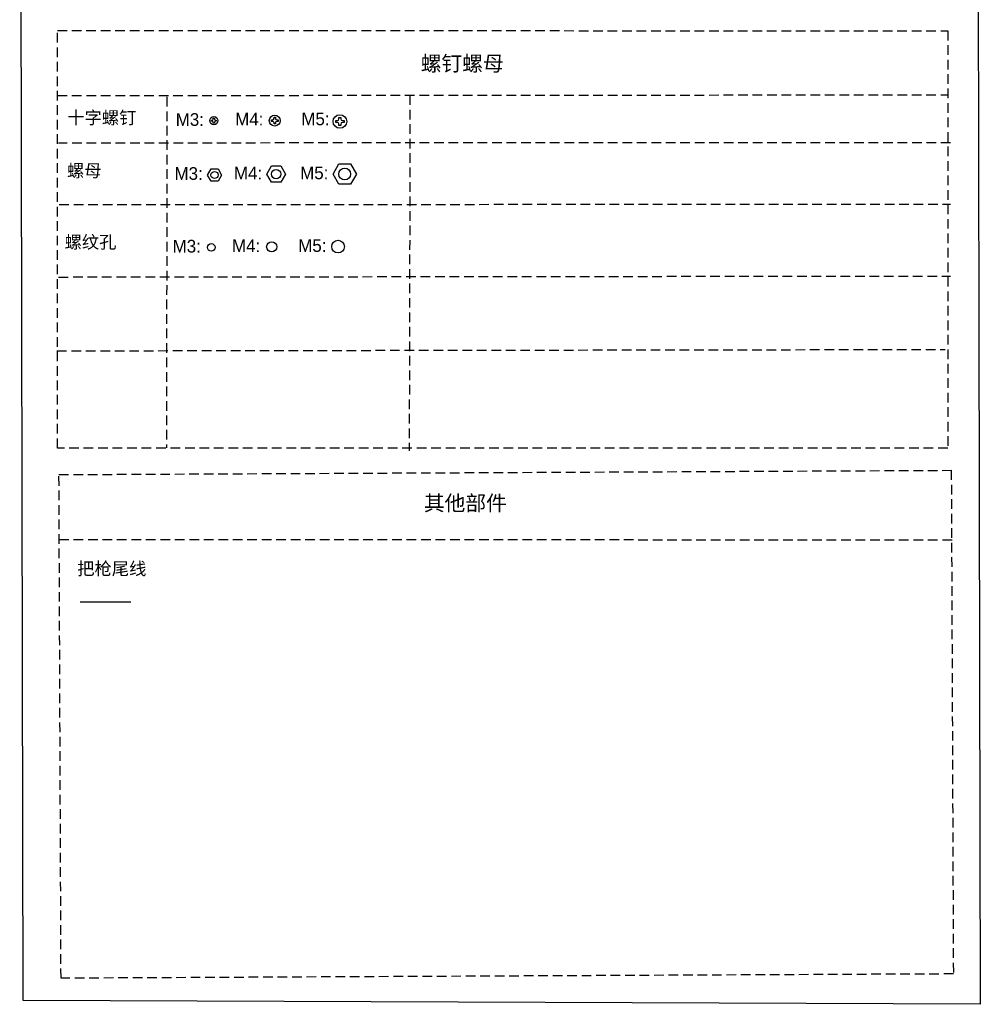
# Model space of a CAD drawing. Header units: millimetres. Extents: x 2329 to 5782, y 1296 to 2780.
# Tile 18 of 123: x 2329 to 2709, y 1913 to 2302. Entities that reach past the tile are written whole.
import ezdxf

# ---------------------------------------------------------------- set-up
doc = ezdxf.new("R2010")
doc.units = ezdxf.units.MM
doc.header["$LTSCALE"] = 0.3
doc.linetypes.add('DASHED', pattern=[19.05, 12.7, -6.35])
for name, color, linetype in [('0 @ 1', 7, 'Continuous'), ('00_COMPONENTS', 7, 'Continuous'), ('20_ALL_FEATURES', 7, 'Continuous'), ('VGA_FOXCONN_DXF_CONTINUOUS_LINE', 7, 'Continuous')]:
    doc.layers.add(name, color=color, linetype=linetype)
doc.layers.add('00-轮廓线', color=7, linetype='Continuous', lineweight=30)
doc.styles.add('11', font='兰亭黑 GBK.TTF', dxfattribs={"height": 3})
doc.styles.get("Standard").update_dxf_attribs({"font": 'simsun.ttc'})

msp = doc.modelspace()

# ---------------------------------------------------------------- linework, layer by layer
at = {"layer": '00-轮廓线', "linetype": 'DASHED'}
for p, q in [((2344.37438, 2271.57814), (2695.7422, 2271.86025)), ((2387.52141, 2271.04648), (2387.44508, 2132.59657)), ((2483.50527, 2271.69136), (2483.20052, 2131.41611)), ((2696.86824, 2252.9454), (2344.80862, 2252.81708)), ((2345.08388, 2228.59433), (2696.86824, 2228.70176)), ((2344.80862, 2199.96744), (2696.86824, 2200.36061)), ((2344.1734, 2170.83805), (2694.76314, 2171.39128)), ((2345.01564, 2096.37655), (2697.46674, 2096.29842))]:
    msp.add_line(p, q, dxfattribs=at)
at = {"layer": '00-轮廓线'}
msp.add_lwpolyline([(2329.47534, 2584.05105), (2707.26647, 2582.53475), (2708.57648, 1912.98354), (2330.78535, 1914.49983)], close=True, dxfattribs=at)
at = {"layer": '00-轮廓线', "linetype": 'DASHED'}
for points in [[(2344.33667, 2297.20366), (2695.71232, 2297.14974), (2695.71232, 2132.40371), (2344.33667, 2132.45763)], [(2344.97793, 2122.00207), (2697.12528, 2123.69643), (2697.93993, 1924.96924), (2345.79258, 1923.27488)]]:
    msp.add_lwpolyline(points, close=True, dxfattribs=at)
at = {"layer": '00-轮廓线'}
for centre, radius in [((2405.05329, 2211.6374), 1.5), ((2428.92231, 2211.88924), 2), ((2455.12028, 2211.95914), 2.5)]:
    msp.add_circle(centre, radius, dxfattribs=at)
at = {"layer": '00_COMPONENTS'}
for p, q in [((2363.31707, 2071.62301), (2353.35444, 2071.62304)), ((2373.30803, 2071.62303), (2363.31707, 2071.62301))]:
    msp.add_line(p, q, dxfattribs=at)
at = {"layer": '20_ALL_FEATURES'}
for p, q in [((2405.11365, 2261.43647), (2405.11365, 2261.88647)), ((2405.11365, 2261.88647), (2405.48865, 2261.88647)), ((2405.48865, 2261.43647), (2405.11365, 2261.43647)), ((2405.86365, 2262.26147), (2405.86365, 2262.63647)), ((2405.86365, 2262.63647), (2406.31365, 2262.63647)), ((2406.31365, 2262.63647), (2406.31365, 2262.26147)), ((2406.68865, 2261.88647), (2407.06365, 2261.88647)), ((2407.06365, 2261.43647), (2406.68865, 2261.43647)), ((2407.06365, 2261.88647), (2407.06365, 2261.43647)), ((2428.8426, 2261.37487), (2428.8426, 2261.97487)), ((2428.8426, 2261.97487), (2429.3426, 2261.97487)), ((2429.3426, 2261.37487), (2428.8426, 2261.37487)), ((2429.8426, 2262.47487), (2429.8426, 2262.97487)), ((2429.8426, 2262.97487), (2430.4426, 2262.97487)), ((2430.4426, 2262.97487), (2430.4426, 2262.47487)), ((2430.9426, 2261.97487), (2431.4426, 2261.97487)), ((2431.4426, 2261.37487), (2430.9426, 2261.37487)), ((2431.4426, 2261.97487), (2431.4426, 2261.37487)), ((2454.21197, 2260.96027), (2454.21197, 2261.71027)), ((2454.21197, 2261.71027), (2454.83697, 2261.71027)), ((2455.46197, 2262.33527), (2455.46197, 2262.96027)), ((2455.46197, 2262.96027), (2456.21197, 2262.96027)), ((2456.21197, 2262.96027), (2456.21197, 2262.33527)), ((2456.83697, 2261.71027), (2457.46197, 2261.71027)), ((2457.46197, 2261.71027), (2457.46197, 2260.96027)), ((2405.86365, 2260.68647), (2405.86365, 2261.06147)), ((2406.31365, 2260.68647), (2405.86365, 2260.68647)), ((2406.31365, 2261.06147), (2406.31365, 2260.68647)), ((2429.8426, 2260.37487), (2429.8426, 2260.87487)), ((2430.4426, 2260.37487), (2429.8426, 2260.37487)), ((2430.4426, 2260.87487), (2430.4426, 2260.37487)), ((2454.83697, 2260.96027), (2454.21197, 2260.96027)), ((2455.46197, 2259.71027), (2455.46197, 2260.33527)), ((2456.21197, 2259.71027), (2455.46197, 2259.71027)), ((2456.21197, 2260.33527), (2456.21197, 2259.71027)), ((2457.46197, 2260.96027), (2456.83697, 2260.96027))]:
    msp.add_line(p, q, dxfattribs=at)
for centre, radius in [((2406.08865, 2261.66147), 1.6125), ((2430.1426, 2261.67487), 2.15), ((2455.83697, 2261.33527), 2.6875)]:
    msp.add_circle(centre, radius, dxfattribs=at)
for centre, radius, start, end in [((2405.48865, 2262.26147), 0.375, 270, 0), ((2405.48865, 2261.06147), 0.375, 0, 90), ((2406.68865, 2262.26147), 0.375, 180, 270), ((2406.68865, 2261.06147), 0.375, 90, 180), ((2429.3426, 2262.47487), 0.5, 270, 0), ((2429.3426, 2260.87487), 0.5, 0, 90), ((2430.9426, 2262.47487), 0.5, 180, 270), ((2430.9426, 2260.87487), 0.5, 90, 180), ((2454.83697, 2262.33527), 0.625, 270, 0), ((2456.83697, 2262.33527), 0.625, 180, 270), ((2454.83697, 2260.33527), 0.625, 0, 90), ((2456.83697, 2260.33527), 0.625, 90, 180)]:
    msp.add_arc(centre, radius, start, end, dxfattribs=at)
at = {"layer": 'VGA_FOXCONN_DXF_CONTINUOUS_LINE', "color": 7, "linetype": 'Continuous'}
for p, q in [((2403.60131, 2240.21869), (2404.98695, 2242.61869)), ((2404.98695, 2242.61869), (2407.75823, 2242.61869)), ((2407.75823, 2242.61869), (2409.14387, 2240.21869)), ((2426.99316, 2240.58775), (2428.84068, 2243.78775)), ((2428.84068, 2243.78775), (2432.53572, 2243.78775)), ((2432.53572, 2243.78775), (2434.38324, 2240.58775)), ((2453.13315, 2240.59483), (2455.44255, 2244.59483)), ((2455.44255, 2244.59483), (2460.06136, 2244.59483)), ((2460.06136, 2244.59483), (2462.37076, 2240.59483)), ((2404.98695, 2237.81869), (2403.60131, 2240.21869)), ((2409.14387, 2240.21869), (2407.75823, 2237.81869)), ((2428.84068, 2237.38775), (2426.99316, 2240.58775)), ((2434.38324, 2240.58775), (2432.53572, 2237.38775)), ((2455.44255, 2236.59483), (2453.13315, 2240.59483)), ((2462.37076, 2240.59483), (2460.06136, 2236.59483)), ((2407.75823, 2237.81869), (2404.98695, 2237.81869)), ((2432.53572, 2237.38775), (2428.84068, 2237.38775)), ((2460.06136, 2236.59483), (2455.44255, 2236.59483))]:
    msp.add_line(p, q, dxfattribs=at)
for centre, radius in [((2430.6882, 2240.58775), 1.86667), ((2457.75195, 2240.59483), 2.33333), ((2406.37259, 2240.21869), 1.4)]:
    msp.add_circle(centre, radius, dxfattribs=at)

# ---------------------------------------------------------------- texts
at = {"layer": '0 @ 1', "linetype": 'DASHED', "insert": (2487.75315, 2287.22555), "char_height": 6, "width": 127.1847932, "attachment_point": 1}
msp.add_mtext('螺钉螺母', dxfattribs=at)
at = {"layer": '0 @ 1', "insert": (2488.99124, 2113.75637), "char_height": 6, "width": 127.1847932, "attachment_point": 1}
msp.add_mtext('其他部件', dxfattribs=at)
at = {"layer": '00-轮廓线', "linetype": 'DASHED', "insert": (2348.2644, 2265.34951), "char_height": 5, "attachment_point": 1, "style": '11'}
msp.add_mtext('十字螺钉', dxfattribs=at)
at = {"layer": '00-轮廓线', "char_height": 5, "attachment_point": 1, "style": '11'}
for s, insert, width in [('M3:', (2391.05633, 2264.61853), 9.7578534), ('M4:', (2414.49631, 2264.75504), 9.7853403), ('M5:', (2440.62437, 2264.86256), 9.7853403), ('螺母', (2348.13005, 2244.44735), 13.6609948), ('M3:', (2390.57474, 2243.31284), 9.7578534), ('M4:', (2414.01473, 2243.44935), 9.7853403), ('M5:', (2440.14279, 2243.55687), 9.7853403), ('螺纹孔', (2347.19231, 2216.25127), 20.697644), ('M3:', (2389.82692, 2214.63677), 9.7578534), ('M4:', (2413.2669, 2214.77328), 9.7853403), ('M5:', (2439.39496, 2214.8808), 9.7853403)]:
    msp.add_mtext(s, dxfattribs=dict(at, insert=insert, width=width))
at = {"layer": '00-轮廓线', "linetype": 'DASHED', "insert": (2352.19598, 2087.40425), "char_height": 5, "width": 54.8482602, "attachment_point": 1, "style": '11'}
msp.add_mtext('把枪尾线', dxfattribs=at)

doc.saveas('drawing.dxf')
